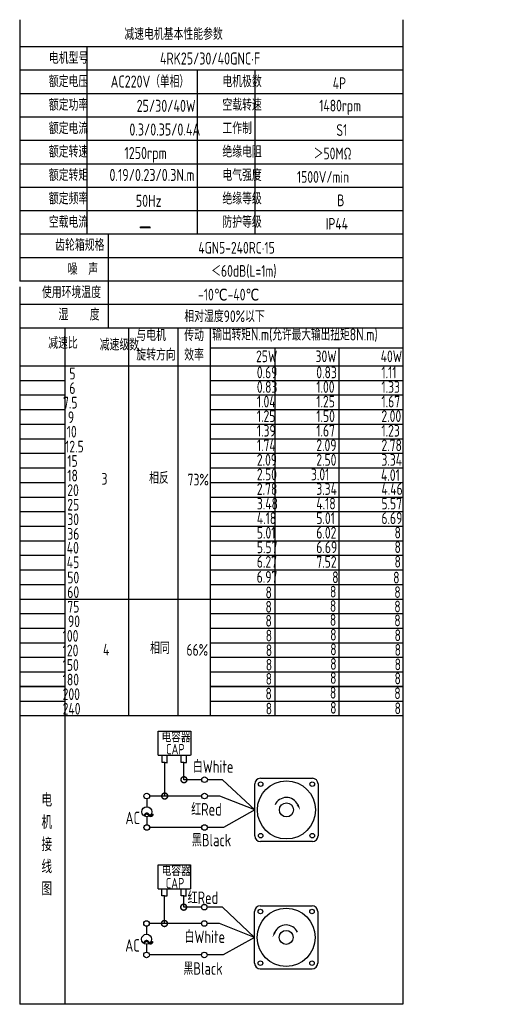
# Model space of a CAD drawing. Header units: inches. Extents: x -753 to 5070, y -3075 to 1581.
# Tile 122 of 178: x 2455 to 2731, y 9 to 583. Entities that reach past the tile are written whole.
import ezdxf

# ---------------------------------------------------------------- set-up
doc = ezdxf.new("R2010")
doc.units = ezdxf.units.IN
doc.header["$LTSCALE"] = 10
doc.header["$MEASUREMENT"] = 0
for name, color, linetype in [('1轮廓实线层', 7, 'Continuous'), ('2细线层', 4, 'Continuous'), ('6文字层', 3, 'Continuous'), ('7标注层', 4, 'Continuous')]:
    doc.layers.add(name, color=color, linetype=linetype)
doc.styles.add('PC_TEXTSTYLE', font='isocp.shx', dxfattribs={"width": 0.8, "bigfont": 'HZFS.SHX'})

# ---------------------------------------------------------------- blocks, each defined once
blk = doc.blocks.new('_DotSmall')
at = {"color": 0, "linetype": 'ByBlock', "const_width": 0.5}
blk.add_lwpolyline([(-0.0625, 0, 1), (0.0625, 0, 1)], format="xyb", close=True, dxfattribs=at)

msp = doc.modelspace()

# ---------------------------------------------------------------- linework, layer by layer
at = {"layer": '1轮廓实线层'}
for p, q in [((2454.949, 583), (2454.949, 430.563)), ((2678.381, 583), (2678.381, 192.181)), ((2454.949, 427.348), (2454.949, 153.317)), ((2454.949, 192.181), (2454.949, 9)), ((2678.381, 192.181), (2678.381, 9)), ((2678.381, 9), (2454.949, 9))]:
    msp.add_line(p, q, dxfattribs=at)
at = {"layer": '1轮廓实线层', "color": 4}
for p, q in [((2566.274, 391.653), (2678.381, 391.653)), ((2603.644, 391.653), (2603.644, 177.302)), ((2641.014, 391.653), (2641.014, 177.302))]:
    msp.add_line(p, q, dxfattribs=at)
at = {"layer": '2细线层'}
for p, q in [((2678.381, 567.152), (2454.949, 567.152)), ((2494.087, 567.152), (2494.087, 457.881)), ((2678.381, 553.493), (2454.949, 553.493)), ((2558.418, 553.493), (2558.418, 457.881)), ((2592.109, 553.493), (2592.109, 457.881)), ((2678.381, 539.834), (2454.949, 539.834)), ((2678.381, 526.175), (2454.949, 526.175)), ((2678.381, 512.516), (2454.949, 512.516)), ((2678.381, 498.857), (2454.949, 498.857)), ((2678.381, 485.198), (2454.949, 485.198)), ((2678.381, 471.539), (2454.949, 471.539)), ((2678.381, 457.881), (2454.949, 457.881)), ((2506.504, 457.881), (2506.504, 403.245)), ((2678.381, 444.222), (2454.949, 444.222)), ((2678.381, 430.563), (2454.949, 430.563)), ((2678.381, 430.563), (2454.949, 430.563)), ((2678.381, 416.904), (2454.949, 416.904)), ((2678.381, 416.904), (2454.949, 416.904)), ((2622.326, 403.245), (2454.949, 403.245)), ((2678.381, 403.245), (2454.949, 403.245)), ((2481.494, 177.302), (2481.494, 403.245)), ((2518.587, 177.302), (2518.587, 403.245)), ((2547.433, 177.302), (2547.433, 403.245)), ((2566.274, 177.302), (2566.274, 403.245)), ((2454.949, 381.208), (2678.381, 381.208)), ((2454.949, 372.712), (2481.494, 372.712)), ((2566.274, 372.712), (2678.381, 372.712)), ((2454.949, 364.216), (2481.494, 364.216)), ((2566.274, 364.216), (2678.381, 364.216)), ((2454.949, 355.72), (2481.494, 355.72)), ((2566.274, 355.72), (2678.381, 355.72)), ((2454.949, 347.224), (2481.494, 347.224)), ((2566.274, 347.224), (2678.381, 347.224)), ((2454.949, 338.728), (2481.494, 338.728)), ((2566.274, 338.728), (2678.381, 338.728)), ((2454.949, 330.232), (2481.494, 330.232)), ((2566.274, 330.232), (2678.381, 330.232)), ((2454.949, 321.736), (2481.494, 321.736)), ((2566.274, 321.736), (2678.381, 321.736)), ((2454.949, 313.24), (2481.494, 313.24)), ((2566.274, 313.24), (2678.381, 313.24)), ((2454.949, 304.744), (2481.494, 304.744)), ((2566.274, 304.744), (2678.381, 304.744)), ((2454.949, 296.247), (2481.494, 296.247)), ((2566.274, 296.247), (2678.381, 296.247)), ((2454.949, 287.751), (2481.494, 287.751)), ((2566.274, 287.751), (2678.381, 287.751)), ((2454.949, 279.255), (2481.494, 279.255)), ((2566.274, 279.255), (2678.381, 279.255)), ((2454.949, 270.759), (2481.494, 270.759)), ((2566.274, 270.759), (2678.381, 270.759)), ((2454.949, 262.263), (2481.494, 262.263)), ((2566.274, 262.263), (2678.381, 262.263)), ((2454.949, 253.767), (2481.494, 253.767)), ((2566.274, 253.767), (2678.381, 253.767)), ((2454.949, 245.271), (2566.274, 245.271)), ((2566.274, 245.271), (2678.381, 245.271)), ((2454.949, 236.775), (2481.494, 236.775)), ((2566.274, 236.775), (2678.381, 236.775)), ((2454.949, 228.279), (2481.494, 228.279)), ((2566.274, 228.279), (2678.381, 228.279)), ((2454.949, 219.783), (2481.494, 219.783)), ((2566.274, 219.783), (2678.381, 219.783)), ((2454.949, 211.287), (2481.494, 211.287)), ((2566.274, 211.287), (2678.381, 211.287)), ((2454.949, 202.79), (2481.494, 202.79)), ((2566.274, 202.79), (2678.381, 202.79)), ((2481.494, 194.294), (2454.949, 194.294)), ((2454.949, 194.294), (2481.494, 194.294)), ((2678.381, 194.294), (2566.274, 194.294)), ((2566.274, 194.294), (2678.381, 194.294)), ((2454.949, 185.798), (2481.494, 185.798)), ((2566.274, 185.798), (2678.381, 185.798)), ((2454.949, 177.302), (2566.274, 177.302)), ((2454.949, 177.302), (2566.274, 177.302)), ((2481.494, 9), (2481.494, 177.302)), ((2566.274, 177.302), (2678.381, 177.302)), ((2535.725, 154.22), (2535.725, 168.149)), ((2535.725, 168.149), (2554.68, 168.149)), ((2554.68, 168.149), (2554.68, 154.22)), ((2535.725, 154.22), (2554.604, 154.22)), ((2537.947, 150.051), (2537.947, 154.22)), ((2539.522, 150.051), (2537.947, 150.051)), ((2539.478, 150.051), (2541.053, 150.051)), ((2539.522, 130.412), (2539.522, 150.051)), ((2541.009, 150.051), (2541.009, 154.22)), ((2549.172, 150.061), (2549.172, 154.229)), ((2550.747, 150.061), (2549.172, 150.061)), ((2550.703, 150.061), (2552.278, 150.061)), ((2550.747, 139.932), (2550.747, 150.101)), ((2552.234, 150.061), (2552.234, 154.229)), ((2561.112, 139.932), (2550.747, 139.932)), ((2573.283, 139.932), (2564.393, 139.932)), ((2592.103, 122.325), (2573.283, 139.932)), ((2561.12, 130.412), (2539.522, 130.412)), ((2592.103, 122.325), (2573.853, 112.073)), ((2561.112, 112.073), (2530.762, 112.073)), ((2573.853, 112.073), (2564.393, 112.073)), ((2535.615, 76.363), (2535.615, 90.292)), ((2535.615, 90.292), (2554.571, 90.292)), ((2554.571, 90.292), (2554.571, 76.363)), ((2535.615, 76.363), (2554.495, 76.363)), ((2537.838, 72.195), (2537.838, 76.363)), ((2540.899, 72.195), (2540.899, 76.363)), ((2549.063, 72.204), (2549.063, 76.373)), ((2552.124, 72.204), (2552.124, 76.373)), ((2539.413, 72.195), (2537.838, 72.195)), ((2539.368, 56.111), (2539.368, 72.195)), ((2539.368, 72.195), (2540.944, 72.195)), ((2550.638, 72.204), (2549.063, 72.204)), ((2550.593, 72.204), (2552.169, 72.204)), ((2550.593, 65.632), (2550.593, 72.196)), ((2560.959, 65.632), (2550.593, 65.632)), ((2573.129, 65.632), (2564.239, 65.632)), ((2591.949, 48.025), (2573.129, 65.632)), ((2560.966, 56.111), (2539.368, 56.111)), ((2591.949, 48.025), (2573.699, 37.773)), ((2560.959, 37.773), (2530.608, 37.773)), ((2573.699, 37.773), (2564.239, 37.773)), ((2595.222, 29.614), (2625.498, 29.614))]:
    msp.add_line(p, q, dxfattribs=at)
at = {"layer": '2细线层', "color": 4}
for p, q in [((2595.376, 140.736), (2625.652, 140.736)), ((2592.103, 107.187), (2592.103, 137.463)), ((2628.925, 137.463), (2628.925, 107.187)), ((2625.652, 103.914), (2595.376, 103.914)), ((2596.717, 103.914), (2595.376, 103.914)), ((2591.949, 32.887), (2591.949, 63.163)), ((2595.222, 66.436), (2625.498, 66.436)), ((2628.771, 63.163), (2628.771, 32.887))]:
    msp.add_line(p, q, dxfattribs=at)
at = {"layer": '2细线层'}
for points in [[(2617.08, 125.387, 0, 0, 0), (2617.08, 125.387, 1.227, 0, 0), (2618.549, 122.236, 0, 0, 0)], [(2603.794, 51.086, 0, 0, 0), (2603.794, 51.086, 1.227, 0, 0), (2602.325, 47.935, 0, 0, 0)]]:
    msp.add_lwpolyline(points, format="xyseb", dxfattribs=at)
for centre in [(2562.752, 139.932), (2529.05, 130.412), (2562.76, 130.412), (2529.077, 112.073), (2562.752, 112.073), (2562.599, 65.632), (2528.896, 56.111), (2562.606, 56.111), (2528.924, 37.773), (2562.599, 37.773)]:
    msp.add_circle(centre, 1.64, dxfattribs=at)
at = {"layer": '2细线层', "color": 4}
for centre, radius in [((2610.514, 122.325), 16.944), ((2595.47, 137.369), 1.33), ((2625.558, 137.369), 1.33), ((2610.514, 122.325), 4.091), ((2595.47, 107.282), 1.33), ((2625.558, 107.282), 1.33), ((2610.36, 48.025), 16.944), ((2595.317, 63.068), 1.33), ((2625.404, 63.068), 1.33), ((2610.36, 48.025), 4.091), ((2595.317, 32.981), 1.33), ((2625.404, 32.981), 1.33)]:
    msp.add_circle(centre, radius, dxfattribs=at)
for centre, start, end in [((2595.376, 137.463), 90, 180), ((2625.652, 137.463), 0, 90), ((2595.376, 107.187), 180, 270), ((2625.652, 107.187), 270, 0), ((2595.222, 63.163), 90, 180), ((2625.498, 63.163), 0, 90), ((2595.222, 32.887), 180, 270), ((2625.498, 32.887), 270, 0)]:
    msp.add_arc(centre, 3.273, start, end, dxfattribs=at)
at = {"layer": '2细线层'}
for centre in [(2610.514, 122.325), (2610.36, 48.025)]:
    msp.add_arc(centre, 7.245, 25, 156.223514, dxfattribs=at)
at = {"layer": '7标注层'}
for p, q in [((2529.068, 128.772), (2529.071, 124.128)), ((2539.522, 130.412), (2530.69, 130.412)), ((2571.598, 130.412), (2564.4, 130.412)), ((2592.103, 122.325), (2571.598, 130.412)), ((2529.074, 118.357), (2529.077, 113.713)), ((2528.914, 54.471), (2528.917, 49.828)), ((2539.368, 56.111), (2530.537, 56.111)), ((2571.445, 56.111), (2564.247, 56.111)), ((2591.949, 48.025), (2571.445, 56.111)), ((2528.921, 44.056), (2528.924, 39.413))]:
    msp.add_line(p, q, dxfattribs=at)
for centre in [(2529.073, 121.242), (2528.919, 46.942)]:
    msp.add_circle(centre, 2.886, dxfattribs=at)

# ---------------------------------------------------------------- block references
at = {"layer": '2细线层'}
for p, xscale, yscale, zscale, rotation in [((2550.747, 139.932), 6.91248740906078, 6.91248740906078, 6.91248740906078, 0.0552960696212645), ((2539.522, 130.412), 6.91248740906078, 6.91248740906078, 6.91248740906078, 0.0552960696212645), ((2550.593, 65.632), 6.912487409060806, 6.912487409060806, 6.912487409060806, 0.05529606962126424), ((2539.368, 56.111), 6.912487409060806, 6.912487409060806, 6.912487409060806, 0.05529606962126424)]:
    msp.add_blockref('_DotSmall', p, dxfattribs=dict(at, xscale=xscale, yscale=yscale, zscale=zscale, rotation=rotation))

# ---------------------------------------------------------------- texts
at = {"layer": '6文字层', "style": 'PC_TEXTSTYLE'}
for s, insert, char_height, width, attachment_point in [('{\\C3;减速电机基本性能参数}', (2515.985, 578.054), 6.82948, 79.68493, 1), ('{\\C3;         电机型号 }', (2443.849, 564.098), 6.82948, 79.68493, 1), ('\\pi8.1671;{\\C3;      4RK25/30/40GNC·F}', (2509.254, 563.883), 7.04396, 97.70874, 1), ('{\\C3;         额定电压}', (2443.849, 550.439), 6.82948, 79.68493, 1), ('{\\C3;       AC220V（单相）}', (2485.453, 550.469), 7.04396, 82.18743, 1), ('{\\C3;         电机极数}', (2545.047, 550.439), 6.82948, 79.68493, 1), ('{\\C3;         4P}', (2609.411, 549.391), 6.82948, 79.68493, 1), ('{\\C3;         额定功率}', (2443.849, 536.78), 6.82948, 79.68493, 1), ('{\\C3;              25/30/40W}', (2478.069, 536.308), 7.04396, 82.18743, 1), ('{\\C3;         空载转速}', (2545.047, 536.78), 6.82948, 79.68493, 1), ('{\\C3;          1480rpm}', (2598.394, 536.325), 6.82948, 79.68493, 1), ('{\\C3;         额定电流}', (2443.849, 523.121), 6.82948, 79.68493, 1), ('{\\C3;              0.3/0.35/0.4A}', (2473.818, 522.492), 7.04396, 82.18743, 1), ('{\\C3;         工作制}', (2545.047, 523.121), 6.82948, 79.68493, 1), ('{\\C3;           S1}', (2605.295, 522.073), 6.82948, 79.68493, 1), ('{\\C3;         额定转速}', (2443.849, 509.462), 6.82948, 79.68493, 1), ('{\\C3;       1250rpm}', (2493.501, 508.784), 7.04396, 82.18743, 1), ('{\\C3;         绝缘电阻}', (2545.047, 509.462), 6.82948, 79.68493, 1), ('{\\C3;       ＞50MΩ}', (2604.523, 508.414), 6.82948, 79.68493, 1), ('{\\C3;         额定转矩}', (2443.849, 495.804), 6.82948, 79.68493, 1), ('{\\C3;       0.19/0.23/0.3N.m}', (2484.754, 496.009), 7.04396, 82.18743, 1), ('{\\C3;         电气强度}', (2545.047, 495.804), 6.82948, 79.68493, 1), ('{\\C3;  1500V/min}', (2610.391, 494.755), 6.82948, 79.68493, 1), ('{\\C3;         额定频率}', (2443.849, 482.145), 6.82948, 79.68493, 1), ('{\\C3;         绝缘等级}', (2545.047, 482.145), 6.82948, 79.68493, 1), ('{\\C3;        50Hz}', (2496.913, 480.918), 7.04396, 82.18743, 1), ('{\\C3;          B}', (2608.896, 481.096), 6.82948, 79.68493, 1), ('{\\C3;         空载电流}', (2443.849, 468.486), 6.82948, 79.68493, 1), ('{\\C3;         防护等级}', (2545.047, 468.486), 6.82948, 79.68493, 1), ('{\\C3;         IP44}', (2605.295, 467.437), 6.82948, 79.68493, 1), ('{\\C3;        \\H1.6708x;—}', (2499.31, 468.793), 6.82948, 79.68493, 1), ('{\\C3;              齿轮箱规格}', (2431.94, 455.071), 6.82948, 79.68493, 1), ('{\\C3;             4GN5-240RC·15}', (2518.532, 453.46), 6.82948, 91.5182, 1), ('{\\C3;              噪  声}', (2439.225, 440.988), 6.82948, 79.68493, 1), ('{\\C3;              ＜60dB(L=1m)}', (2522.9, 439.944), 6.82948, 79.68493, 1), ('{\\C3;       使用环境温度}', (2446.09, 427.509), 6.82948, 79.68493, 1), ('{\\C3;       -10℃-40℃}', (2537.12, 426.151), 6.82948, 79.68493, 1), ('{\\C3;           湿    度}', (2443.218, 414.5), 6.82948, 79.68493, 1), ('{\\C3;      相对湿度90%以下}', (2532.232, 413.527), 6.82948, 79.68493, 1), ('{\\C3;与电机\\P旋转方向}', (2522.967, 402.502), 6.8295, 79.68493, 1), ('{\\C3;传动\\P效率}', (2550.92, 402.43), 6.8295, 79.68493, 1), ('{\\C3;输出转矩N.m(允许最大输出扭矩8N.m)}', (2567.266, 402.996), 7.04396, 122.53347, 1), ('{\\C3;              减速比}', (2427.877, 397.94), 6.82948, 79.68493, 1), ('{\\C3;              减速级数}', (2457.901, 396.949), 6.82948, 79.68493, 1), ('{\\C3;                25W}', (2542.823, 390.157), 6.82948, 79.68493, 1), ('{\\C3;                30W}', (2577.502, 390.157), 6.82948, 79.68493, 1), ('{\\C3;                40W}', (2615.478, 390.157), 6.82948, 79.68493, 1), ('{\\C3;                   5}', (2424.568, 380.135), 6.82948, 79.68493, 1), ('{\\C3;                0.69}', (2543.268, 380.776), 6.82948, 79.68493, 1), ('{\\C3;                0.83}', (2577.947, 380.776), 6.82948, 79.68493, 1), ('{\\C3;                1.11}', (2615.923, 380.776), 6.82948, 79.68493, 1), ('{\\C3;                   6}', (2424.568, 371.639), 6.82948, 79.68493, 1), ('{\\C3;                0.83}', (2543.268, 372.28), 6.82948, 79.68493, 1), ('{\\C3;                1.00}', (2577.947, 372.28), 6.82948, 79.68493, 1), ('{\\C3;                1.33}', (2615.923, 372.28), 6.82948, 79.68493, 1), ('{\\C3;                  7.5}', (2423.969, 363.143), 6.82948, 79.68493, 1), ('{\\C3;                1.04}', (2543.268, 363.784), 6.82948, 79.68493, 1), ('{\\C3;                1.25}', (2577.947, 363.784), 6.82948, 79.68493, 1), ('{\\C3;                1.67}', (2615.923, 363.784), 6.82948, 79.68493, 1), ('{\\C3;                  9}', (2426.846, 354.647), 6.82948, 79.68493, 1), ('{\\C3;                1.25}', (2543.268, 355.288), 6.82948, 79.68493, 1), ('{\\C3;                1.50}', (2577.947, 355.288), 6.82948, 79.68493, 1), ('{\\C3;                2.00}', (2615.923, 355.288), 6.82948, 79.68493, 1), ('{\\C3;                   10}', (2423.049, 346.253), 6.82948, 79.68493, 1), ('{\\C3;                1.39}', (2543.268, 346.792), 6.82948, 79.68493, 1), ('{\\C3;                1.67}', (2577.947, 346.792), 6.82948, 79.68493, 1), ('{\\C3;                1.23}', (2615.923, 346.792), 6.82948, 79.68493, 1), ('{\\C3;                   12.5}', (2422.099, 337.549), 6.82948, 79.68493, 1), ('{\\C3;                1.74}', (2543.268, 338.295), 6.82948, 79.68493, 1), ('{\\C3;                2.09}', (2577.947, 338.295), 6.82948, 79.68493, 1), ('{\\C3;                2.78}', (2615.923, 338.295), 6.82948, 79.68493, 1), ('{\\C3;                   15}', (2423.37, 329.158), 6.82948, 79.68493, 1), ('{\\C3;                2.09}', (2543.268, 329.799), 6.82948, 79.68493, 1), ('{\\C3;                2.50}', (2577.947, 329.799), 6.82948, 79.68493, 1), ('{\\C3;                3.34}', (2615.923, 329.799), 6.82948, 79.68493, 1), ('{\\C3;                   18}', (2423.37, 320.662), 6.82948, 79.68493, 1), ('{\\C3;     3}', (2487.055, 318.759), 6.82948, 79.68493, 1), ('{\\C3;     相反}', (2514.791, 319.244), 6.82948, 79.68493, 1), ('{\\C3;  73%}', (2546.622, 318.292), 6.82948, 79.68493, 1), ('{\\C3;                2.50}', (2543.268, 321.303), 6.82948, 79.68493, 1), ('{\\C3;               3.01}', (2577.947, 321.303), 6.82948, 79.68493, 1), ('{\\C3;               4.01}', (2618.801, 320.958), 6.82948, 79.68493, 1), ('{\\C3;                   20}', (2423.37, 312.166), 6.82948, 79.68493, 1), ('{\\C3;                2.78}', (2543.268, 312.807), 6.82948, 79.68493, 1), ('{\\C3;                3.34}', (2577.947, 312.807), 6.82948, 79.68493, 1), ('{\\C3;                4.46}', (2615.923, 312.807), 6.82948, 79.68493, 1), ('{\\C3;                3.48}', (2543.268, 304.311), 6.82948, 79.68493, 1), ('{\\C3;                4.18}', (2577.947, 304.311), 6.82948, 79.68493, 1), ('{\\C3;                5.57}', (2615.923, 304.311), 6.82948, 79.68493, 1), ('{\\C3;                   25}', (2423.37, 303.67), 6.82948, 79.68493, 1), ('{\\C3;                   30}', (2423.37, 295.174), 6.82948, 79.68493, 1), ('{\\C3;                4.18}', (2543.268, 295.815), 6.82948, 79.68493, 1), ('{\\C3;                5.01}', (2577.947, 295.815), 6.82948, 79.68493, 1), ('{\\C3;                6.69}', (2615.923, 295.815), 6.82948, 79.68493, 1), ('{\\C3;                5.01}', (2543.268, 287.319), 6.82948, 79.68493, 1), ('{\\C3;                6.02}', (2577.947, 287.319), 6.82948, 79.68493, 1), ('{\\C3;                8}', (2623.568, 287.418), 6.82948, 79.68493, 1), ('{\\C3;                   36}', (2423.37, 286.678), 6.82948, 79.68493, 1), ('{\\C3;                   40}', (2423.057, 278.561), 6.82948, 79.68493, 1), ('{\\C3;                5.57}', (2543.268, 278.823), 6.82948, 79.68493, 1), ('{\\C3;                6.69}', (2577.947, 278.823), 6.82948, 79.68493, 1), ('{\\C3;                8}', (2623.568, 278.922), 6.82948, 79.68493, 1), ('{\\C3;                   45}', (2423.057, 270.064), 6.82948, 79.68493, 1), ('{\\C3;                6.27}', (2543.268, 270.327), 6.82948, 79.68493, 1), ('{\\C3;                7.52}', (2577.947, 270.327), 6.82948, 79.68493, 1), ('{\\C3;                8}', (2623.568, 270.426), 6.82948, 79.68493, 1), ('{\\C3;                   50}', (2423.37, 261.19), 6.82948, 79.68493, 1), ('{\\C3;                6.97}', (2543.19, 261.569), 6.82948, 79.68493, 1), ('{\\C3;                  8}', (2580.975, 261.397), 6.82948, 79.68493, 1), ('{\\C3;               8}', (2625.901, 261.198), 6.82948, 79.68493, 1), ('{\\C3;                   60}', (2423.37, 252.694), 6.82948, 79.68493, 1), ('{\\C3;                8}', (2548.341, 252.509), 6.82948, 79.68493, 1), ('{\\C3;                8}', (2585.909, 252.973), 6.82948, 79.68493, 1), ('{\\C3;                8}', (2623.465, 252.696), 6.82948, 79.68493, 1), ('{\\C3;                   75}', (2423.37, 244.198), 6.82948, 79.68493, 1), ('{\\C3;                8}', (2548.305, 244.134), 6.82948, 79.68493, 1), ('{\\C3;                8}', (2585.873, 244.597), 6.82948, 79.68493, 1), ('{\\C3;                8}', (2623.43, 244.32), 6.82948, 79.68493, 1), ('{\\C3;                   90}', (2423.791, 235.701), 6.82948, 79.68493, 1), ('{\\C3;                8}', (2548.298, 235.999), 6.82948, 79.68493, 1), ('{\\C3;                8}', (2585.866, 236.463), 6.82948, 79.68493, 1), ('{\\C3;                8}', (2623.423, 236.186), 6.82948, 79.68493, 1), ('{\\C3;                  100}', (2423.791, 227.205), 6.82948, 79.68493, 1), ('{\\C3;                8}', (2548.452, 227.391), 6.82948, 79.68493, 1), ('{\\C3;                8}', (2586.02, 227.855), 6.82948, 79.68493, 1), ('{\\C3;                8}', (2623.577, 227.578), 6.82948, 79.68493, 1), ('{\\C3;                  120}', (2423.791, 218.709), 6.82948, 79.68493, 1), ('{\\C3;     4}', (2487.907, 219.172), 6.82948, 79.68493, 1), ('{\\C3;     相同}', (2515.364, 220.086), 6.82948, 79.68493, 1), ('{\\C3;   66%}', (2542.845, 219.026), 6.82948, 79.68493, 1), ('{\\C3;                8}', (2548.5, 218.853), 6.82948, 79.68493, 1), ('{\\C3;                8}', (2586.068, 219.316), 6.82948, 79.68493, 1), ('{\\C3;                8}', (2623.624, 219.039), 6.82948, 79.68493, 1), ('{\\C3;                  150}', (2423.791, 210.213), 6.82948, 79.68493, 1), ('{\\C3;                8}', (2548.492, 210.39), 6.82948, 79.68493, 1), ('{\\C3;                8}', (2586.06, 210.854), 6.82948, 79.68493, 1), ('{\\C3;                8}', (2623.617, 210.577), 6.82948, 79.68493, 1), ('{\\C3;                  180}', (2423.791, 201.717), 6.82948, 79.68493, 1), ('{\\C3;                8}', (2548.423, 202.173), 6.82948, 79.68493, 1), ('{\\C3;                8}', (2585.991, 202.636), 6.82948, 79.68493, 1), ('{\\C3;                8}', (2623.548, 202.359), 6.82948, 79.68493, 1), ('{\\C3;                  200}', (2423.791, 193.221), 6.82948, 79.68493, 1), ('{\\C3;                8}', (2548.31, 193.559), 6.82948, 79.68493, 1), ('{\\C3;                8}', (2585.878, 194.022), 6.82948, 79.68493, 1), ('{\\C3;                8}', (2623.434, 193.745), 6.82948, 79.68493, 1), ('{\\C3;                  240}', (2423.791, 184.725), 6.82948, 79.68493, 1), ('{\\C3;                8}', (2548.454, 184.811), 6.82948, 79.68493, 1), ('{\\C3;                8}', (2586.022, 185.275), 6.82948, 79.68493, 1), ('{\\C3;                8}', (2623.578, 184.998), 6.82948, 79.68493, 1), ('\\pi0.80037;电容器', (2536.878, 167.86), 6.13829, 33.00432, 1), ('\\pi4.169;CAP', (2536.191, 160.818), 6.13829, 18.87916, 1), ('白White', (2555.899, 151.235), 7.2923, 25.12708, 1), ('{\\C3;     电\\P     机\\P     接\\P     线\\P     图}', (2461.882, 131.945), 7.76078, 152.88902, 2), ('\\pi0.16814;红Red', (2554.779, 126.308), 7.29229, 18.6503, 1), ('\\pi0.14995;~', (2526.466, 126.481), 14.74664, 5.01882, 1), ('\\pi2.7676;AC', (2513.866, 121.295), 7.29229, 13.11912, 1), ('黑Black', (2555.378, 108.374), 7.2923, 26.13843, 1), ('\\pi0.80037;电容器', (2536.951, 89.971), 6.13829, 28.40454, 1), ('\\pi4.169;CAP', (2535.98, 82.69), 6.13829, 18.87916, 1), ('\\pi0.16814;红Red', (2552.713, 74.788), 7.29229, 18.6503, 1), ('白White', (2551.025, 52.018), 7.2923, 28.24323, 1), ('\\pi0.14995;~', (2526.313, 52.18), 14.74664, 5.01882, 1), ('\\pi2.7676;AC', (2513.712, 46.995), 7.29229, 13.11912, 1), ('黑Black', (2550.398, 33.516), 7.2923, 27.39052, 1)]:
    msp.add_mtext(s, dxfattribs=dict(at, insert=insert, char_height=char_height, width=width, attachment_point=attachment_point))

doc.saveas('drawing.dxf')
